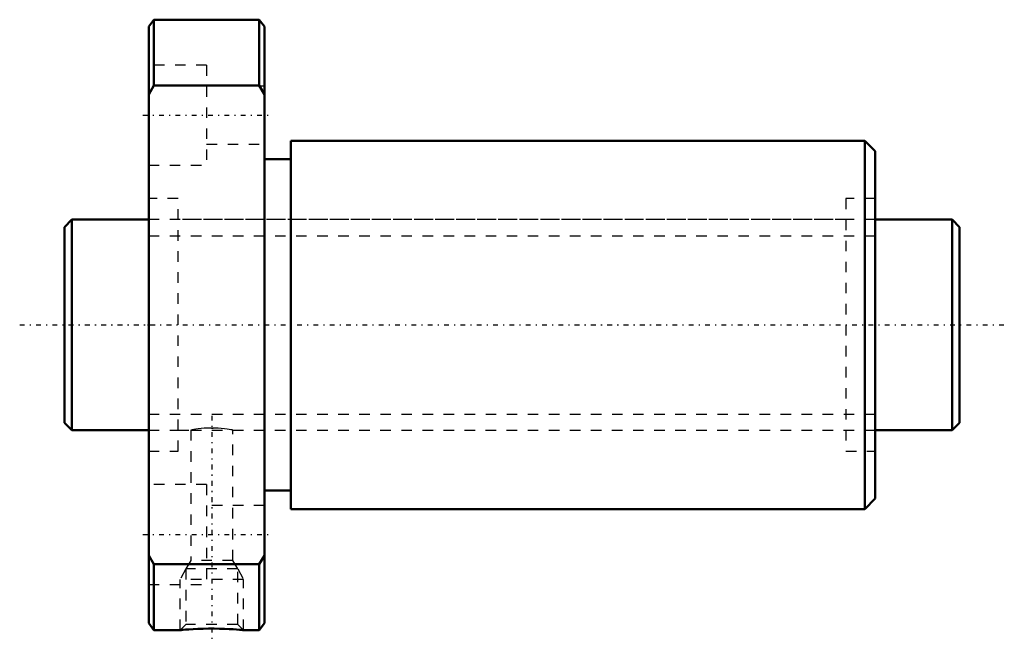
# Model space of a CAD drawing. Header units: millimetres. Extents: x -4.2 to 89.2, y -30 to 29.
import ezdxf

# ---------------------------------------------------------------- set-up
doc = ezdxf.new("R2010")
doc.units = ezdxf.units.MM
doc.linetypes.add('Center', pattern=[1.5, 0.45, -0.5, 0.05, -0.5])
doc.linetypes.add('Dashed', pattern=[2, 1, -1])
for name, color, linetype, lineweight in [('2d ConnectionPoints', 7, 'Continuous', 50), ('AM_0', 7, 'Continuous', 50), ('AM_5', 3, 'Continuous', 25), ('AM_7', 7, 'Center', 25), ('AM_9', 6, 'Dashed', 25)]:
    doc.layers.add(name, color=color, linetype=linetype, lineweight=lineweight)

# ---------------------------------------------------------------- blocks, each defined once
blk = doc.blocks.new('1_DIK_2008_4RR_Nut_0_in_DIK2008_4RRG0_85LC0_000_0')
at = {"layer": 'AM_0'}
for p, q in [((8.5, 29), (8, 28.35)), ((18.5, 29), (8.5, 29)), ((8.5, 29), (8.5, 22.738)), ((18.5, 22.738), (18.5, 29)), ((19, 28.35), (18.5, 29)), ((8, -28.35), (8, 28.35)), ((19, -28.35), (19, 28.35)), ((8.5, 22.738), (8, 21.903)), ((18.5, 22.738), (8.5, 22.738)), ((19, 21.903), (18.5, 22.738)), ((76, 17.5), (21.5, 17.5)), ((21.5, 17.5), (21.5, -17.5)), ((77, 16.5), (76, 17.5)), ((76, 17.5), (76, -17.5)), ((77, 16.5), (77, -16.5)), ((21.5, 15.75), (19, 15.75)), ((19, -15.75), (21.5, -15.75)), ((76, -17.5), (77, -16.5)), ((21.5, -17.5), (76, -17.5)), ((8, -21.903), (8.5, -22.738)), ((18.5, -22.738), (19, -21.903)), ((18.5, -22.738), (8.5, -22.738)), ((8.5, -22.738), (8.5, -29)), ((18.5, -29), (18.5, -22.738)), ((8, -28.35), (8.5, -29)), ((18.5, -29), (19, -28.35)), ((8.5, -29), (11.009, -29)), ((16.993, -29), (18.5, -29))]:
    blk.add_line(p, q, dxfattribs=at)
blk.add_lwpolyline([(17, -29), (16.998, -29), (16.944, -28.995), (16.813, -28.983), (16.615, -28.966), (16.346, -28.945), (16.017, -28.923), (15.629, -28.901), (15.191, -28.881), (14.71, -28.867), (14.205, -28.859), (13.68, -28.86), (13.171, -28.87), (12.67, -28.887), (12.225, -28.908), (11.82, -28.934), (11.501, -28.957), (11.246, -28.978), (11.088, -28.992), (11.008, -28.999), (11, -29)], dxfattribs=at)
at = {"layer": 'AM_5', "linetype": 'Dashed'}
for p, q in [((11.541, -23.18), (11, -24.18)), ((16.459, -23.18), (17, -24.18)), ((17, -24.18), (11, -24.18)), ((11, -29), (11, -24.18)), ((17, -29), (17, -24.18))]:
    blk.add_line(p, q, dxfattribs=at)
at = {"layer": 'AM_7'}
for p, q in [((7.45, 19.919), (19.55, 19.919)), ((14, -8.63), (14, -29.97)), ((7.45, -19.919), (19.55, -19.919))]:
    blk.add_line(p, q, dxfattribs=at)
at = {"layer": 'AM_9'}
for p, q in [((13.5, 24.669), (8, 24.669)), ((13.5, 24.669), (13.5, 15.169)), ((19, 22.669), (13.5, 22.669)), ((13.5, 17.169), (19, 17.169)), ((8, 15.169), (13.5, 15.169)), ((10.8, 12), (8, 12)), ((10.8, -12), (10.8, 12)), ((77, 12), (74.2, 12)), ((74.2, 12), (74.2, -12)), ((74.2, 10), (10.8, 10)), ((10.8, -10), (12.003, -10)), ((12, -10), (12, -22.38)), ((13.97, -9.798), (14.126, -9.799)), ((15.993, -10), (74.2, -10)), ((16, -22.38), (16, -9.999)), ((8, -12), (10.8, -12)), ((74.2, -12), (77, -12)), ((13.5, -15.169), (8, -15.169)), ((13.5, -15.169), (13.5, -24.669)), ((19, -17.169), (13.5, -17.169)), ((12, -22.38), (11.541, -23.18)), ((16, -22.38), (12, -22.38)), ((16.459, -23.18), (16, -22.38)), ((11.541, -23.18), (11.541, -28.459)), ((16.459, -23.18), (11.541, -23.18)), ((13.5, -22.669), (19, -22.669)), ((16.459, -28.459), (16.459, -23.18)), ((8, -24.669), (13.5, -24.669)), ((11.541, -28.459), (11, -29)), ((16.459, -28.459), (11.541, -28.459)), ((17, -29), (16.459, -28.459))]:
    blk.add_line(p, q, dxfattribs=at)
blk.add_lwpolyline([(16, -10), (15.989, -9.998), (15.928, -9.986), (15.812, -9.964), (15.65, -9.936), (15.437, -9.903), (15.187, -9.87), (14.895, -9.839), (14.585, -9.815), (14.249, -9.801), (13.92, -9.798), (13.584, -9.807), (13.273, -9.825), (12.973, -9.852), (12.705, -9.883), (12.467, -9.917), (12.275, -9.949), (12.127, -9.975), (12.037, -9.993), (12, -10), (12, -10)], dxfattribs=at)
blk = doc.blocks.new('2_DIK_2008_4RR08500_Shaft_0_in_DIK2008_4RRG0_85LC0_000_0')
at = {"layer": 'AM_0'}
for p, q in [((0.7, 10), (0, 9.3)), ((8, 10), (0.7, 10)), ((0.7, 10), (0.7, -10)), ((84.3, 10), (77, 10)), ((85, 9.3), (84.3, 10)), ((84.3, 10), (84.3, -10)), ((0, 9.3), (0, -9.3)), ((85, 9.3), (85, -9.3)), ((0, -9.3), (0.7, -10)), ((84.3, -10), (85, -9.3)), ((0.7, -10), (8, -10)), ((77, -10), (84.3, -10))]:
    blk.add_line(p, q, dxfattribs=at)
at = {"layer": 'AM_5', "linetype": 'Dashed'}
for p, q in [((8, 8.4665), (77, 8.4665)), ((8, -8.4665), (77, -8.4665))]:
    blk.add_line(p, q, dxfattribs=at)
at = {"layer": 'AM_7'}
blk.add_line((-4.25, 0), (89.25, 0), dxfattribs=at)
at = {"layer": 'AM_9'}
for p, q in [((77, 10), (8, 10)), ((8, -10), (77, -10))]:
    blk.add_line(p, q, dxfattribs=at)

msp = doc.modelspace()

# ---------------------------------------------------------------- linework, layer by layer
at = {"layer": '2d ConnectionPoints'}
for p in [(0, 0), (8, 0)]:
    msp.add_point(p, dxfattribs=at)

# ---------------------------------------------------------------- block references
for name in ['1_DIK_2008_4RR_Nut_0_in_DIK2008_4RRG0_85LC0_000_0', '2_DIK_2008_4RR08500_Shaft_0_in_DIK2008_4RRG0_85LC0_000_0']:
    msp.add_blockref(name, (0, 0))

doc.saveas('drawing.dxf')
